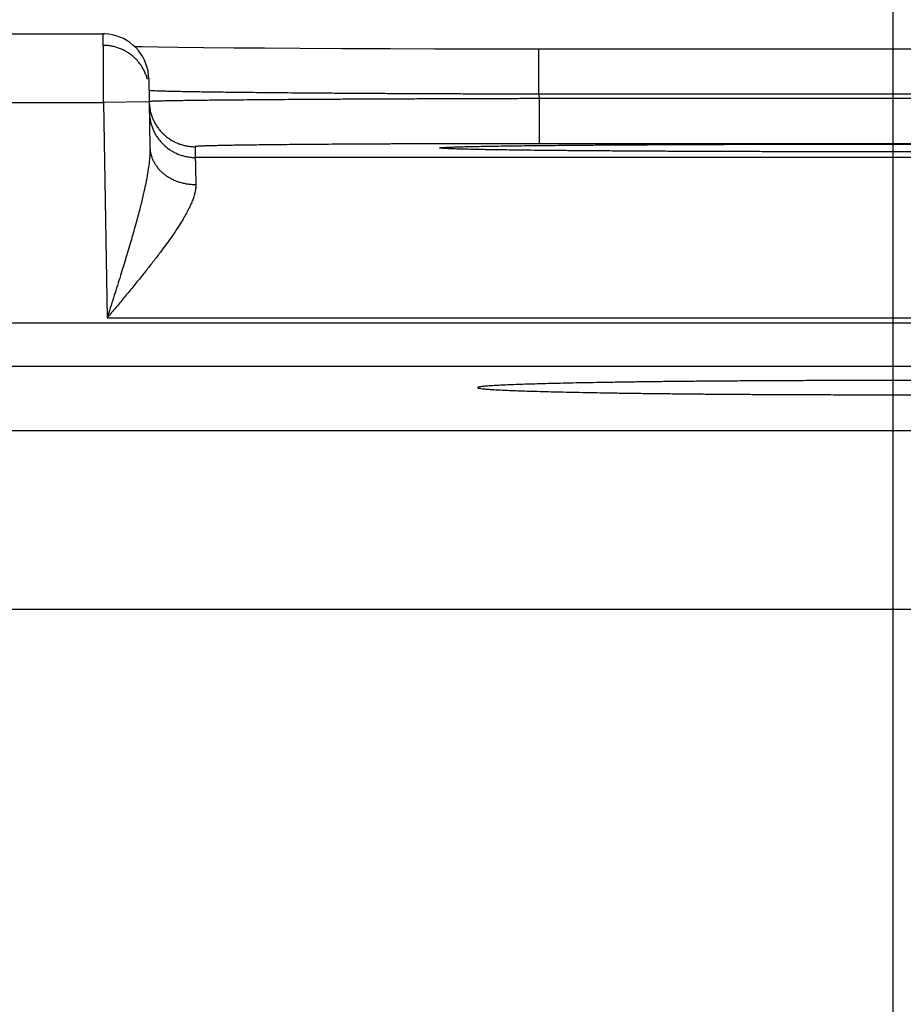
# Model space of a CAD drawing. Header units: inches. Extents: x 0 to 34, y 0 to 22.
# Tile 105 of 120: x 25.026 to 25.411, y 17.182 to 17.611. Entities that reach past the tile are written whole.
import ezdxf

# ---------------------------------------------------------------- set-up
doc = ezdxf.new("R2010")
doc.units = ezdxf.units.IN
doc.header["$LTSCALE"] = 1.87
doc.header["$MEASUREMENT"] = 0
doc.layers.get('0').update_dxf_attribs({"linetype": 'CONTINUOUS'})
doc.layers.add('DIMENSIONS', color=7, linetype='CONTINUOUS')
doc.styles.get("Standard").update_dxf_attribs({"font": 'txt', "width": 0.8})
doc.dimstyles.new('DIMSTYLE_1', dxfattribs={"dimtxt": 0.125, "dimasz": 0.18, "dimexe": 0.18, "dimexo": 0.0625, "dimgap": 0.09, "dimtad": 0, "dimtih": 1, "dimtoh": 1, "dimdec": 3, "dimzin": 4, "dimdsep": 46, "dimtxsty": 'STANDARD', "dimblk": '_FILLED', "dimblk1": '_FILLED', "dimblk2": '_FILLED', "dimcen": 0.09, "dimadec": 0, "dimazin": 0, "dimtp": 0.01, "dimtm": 0.01, "dimtfac": 1, "dimtdec": 3, "dimtofl": 0, "dimtmove": 0, "dimatfit": 3, "dimldrblk": '_FILLED', "dimfxl": 1, "dimtolj": 1, "dimtzin": 4, "dimarcsym": 0})

# ---------------------------------------------------------------- blocks, each defined once
blk = doc.blocks.new('_FILLED')
at = {"color": 0, "linetype": 'BYBLOCK'}
blk.add_solid([(0, 0), (-1, 0.1736), (-1, -0.1736)], dxfattribs=at)
blk = doc.blocks.new('*D6')
at = {"layer": 'DIMENSIONS', "color": 2, "linetype": 'CONTINUOUS'}
for p, q in [((25.40657, 16.35957), (25.40657, 18.48054)), ((26.15557, 17.64924), (26.15557, 18.48054)), ((25.40657, 18.35554), (25.04657, 18.35554)), ((26.15557, 18.35554), (26.84307, 18.35554))]:
    blk.add_line(p, q, dxfattribs=at)
at = {"layer": 'DIMENSIONS', "color": 2, "linetype": 'CONTINUOUS', "xscale": 0.18, "yscale": 0.18, "zscale": 0.18}
blk.add_blockref('_FILLED', (25.40657, 18.35554), dxfattribs=at)
at = {"layer": 'DIMENSIONS', "color": 2, "linetype": 'CONTINUOUS', "xscale": 0.18, "yscale": 0.18, "zscale": 0.18, "rotation": 180}
blk.add_blockref('_FILLED', (26.15557, 18.35554), dxfattribs=at)
at = {"layer": 'DIMENSIONS', "color": 2, "linetype": 'CONTINUOUS', "width": 0.8}
for s, p in [('[', (27.43057, 18.29304)), (']', (28.03057, 18.29304)), ('.749', (26.90557, 18.29304)), ('19.02', (27.53057, 18.29304))]:
    blk.add_text(s, height=0.125, dxfattribs=at).set_placement(p)
blk = doc.blocks.new('*D7')
at = {"layer": 'DIMENSIONS', "color": 2, "linetype": 'CONTINUOUS'}
for p, q in [((18.90657, 16.35957), (18.90657, 19.23054)), ((25.40657, 16.35957), (25.40657, 19.23054)), ((18.90657, 19.10554), (21.07083, 19.10554)), ((25.40657, 19.10554), (22.52083, 19.10554))]:
    blk.add_line(p, q, dxfattribs=at)
at = {"layer": 'DIMENSIONS', "color": 2, "linetype": 'CONTINUOUS', "xscale": 0.18, "yscale": 0.18, "zscale": 0.18, "rotation": 180}
blk.add_blockref('_FILLED', (18.90657, 19.10554), dxfattribs=at)
at = {"layer": 'DIMENSIONS', "color": 2, "linetype": 'CONTINUOUS', "xscale": 0.18, "yscale": 0.18, "zscale": 0.18}
blk.add_blockref('_FILLED', (25.40657, 19.10554), dxfattribs=at)
at = {"layer": 'DIMENSIONS', "color": 2, "linetype": 'CONTINUOUS', "width": 0.8}
for s, p in [('[', (21.75833, 19.04304)), (']', (22.35833, 19.04304)), ('6.500', (21.13333, 19.04304)), ('165.1', (21.85833, 19.04304))]:
    blk.add_text(s, height=0.125, dxfattribs=at).set_placement(p)

msp = doc.modelspace()

# ---------------------------------------------------------------- linework, layer by layer
at = {"color": 7, "linetype": 'CONTINUOUS'}
for p, q in [((24.81306, 17.60521), (25.06208, 17.60521)), ((25.07925, 17.59951), (25.07598, 17.59957)), ((25.08616, 17.59939), (25.07925, 17.59951)), ((25.09494, 17.59926), (25.08616, 17.59939)), ((25.10587, 17.59913), (25.09494, 17.59926)), ((25.11924, 17.59901), (25.10587, 17.59913)), ((25.13254, 17.5989), (25.11924, 17.59901)), ((25.14811, 17.5988), (25.13254, 17.5989)), ((25.16629, 17.59871), (25.14811, 17.5988)), ((25.18744, 17.59863), (25.16629, 17.59871)), ((25.20676, 17.59858), (25.18744, 17.59863)), ((25.22847, 17.59854), (25.20676, 17.59858)), ((25.25217, 17.59853), (25.22847, 17.59854)), ((25.56732, 17.59854), (25.25217, 17.59853)), ((25.25217, 17.57888), (25.25217, 17.59853)), ((25.08208, 17.58556), (25.0826, 17.5558)), ((25.55297, 17.57888), (25.25217, 17.57888)), ((25.25217, 17.57888), (25.2522, 17.57695)), ((25.55294, 17.57695), (25.2522, 17.57695)), ((25.2522, 17.57695), (25.2522, 17.5573)), ((24.81288, 17.57521), (25.06226, 17.57521)), ((25.08225, 17.57556), (25.06226, 17.57521)), ((25.06226, 17.57521), (25.0639, 17.48132)), ((25.10225, 17.55599), (25.10233, 17.55132)), ((25.21298, 17.55512), (25.21242, 17.55515)), ((25.21405, 17.55508), (25.21298, 17.55512)), ((25.21541, 17.55503), (25.21405, 17.55508)), ((25.21716, 17.55497), (25.21541, 17.55503)), ((25.22016, 17.55489), (25.21716, 17.55497)), ((25.22507, 17.55478), (25.22016, 17.55489)), ((25.23136, 17.55467), (25.22507, 17.55478)), ((25.23915, 17.55455), (25.23136, 17.55467)), ((25.24865, 17.55443), (25.23915, 17.55455)), ((25.26008, 17.55431), (25.24865, 17.55443)), ((25.55294, 17.5573), (25.2522, 17.5573)), ((25.27381, 17.55419), (25.26008, 17.55431)), ((25.70281, 17.55132), (25.10233, 17.55132)), ((25.29051, 17.55408), (25.27381, 17.55419)), ((25.30691, 17.55399), (25.29051, 17.55408)), ((25.3272, 17.5539), (25.30691, 17.55399)), ((25.34554, 17.55384), (25.3272, 17.5539)), ((25.3672, 17.5538), (25.34554, 17.55384)), ((25.39327, 17.55377), (25.3672, 17.5538)), ((25.41545, 17.55377), (25.39327, 17.55377)), ((25.74124, 17.48132), (25.0639, 17.48132)), ((25.85126, 17.47914), (18.46088, 17.47914)), ((25.85126, 17.46015), (18.46088, 17.46015)), ((24.8897, 17.43233), (25.48744, 17.43233)), ((24.81171, 17.35434), (25.56543, 17.35434))]:
    msp.add_line(p, q, dxfattribs=at)
for points in [[(25.08208, 17.58556), (25.08198, 17.58724), (25.08174, 17.5889), (25.08136, 17.59053), (25.08085, 17.59213), (25.0802, 17.59368), (25.07943, 17.59517), (25.07853, 17.59659), (25.07752, 17.59793), (25.0764, 17.59918), (25.07518, 17.60033), (25.07386, 17.60137), (25.07247, 17.6023), (25.071, 17.60311), (25.06946, 17.6038), (25.06788, 17.60435), (25.06625, 17.60477), (25.0646, 17.60505), (25.06292, 17.60519), (25.06208, 17.60521)], [(25.21177, 17.55519), (25.21147, 17.55521), (25.21135, 17.55522), (25.21125, 17.55522), (25.21117, 17.55523), (25.21112, 17.55523), (25.2111, 17.55524), (25.21109, 17.55524)], [(25.21242, 17.55515), (25.21196, 17.55518), (25.21177, 17.55519)]]:
    msp.add_lwpolyline(points, dxfattribs=at)
for points, knots in [([(25.06208, 17.60521), (25.06208, 17.60523), (25.06208, 17.60501), (25.06208, 17.6049), (25.06209, 17.60443), (25.06209, 17.60389), (25.0621, 17.60315), (25.0621, 17.60227), (25.06211, 17.60122), (25.06211, 17.60003), (25.06212, 17.5987), (25.06213, 17.59724), (25.06214, 17.59565), (25.06215, 17.59395), (25.06216, 17.59214), (25.06217, 17.59024), (25.06218, 17.58825), (25.06219, 17.58619), (25.06221, 17.58407), (25.06222, 17.5819), (25.06223, 17.57969), (25.06224, 17.57746), (25.06225, 17.57596), (25.06226, 17.57521)], [0, 0, 0, 0, 0.002136, 0.009964, 0.023398, 0.042364, 0.066754, 0.096432, 0.131227, 0.170942, 0.215353, 0.26421, 0.317235, 0.374122, 0.434545, 0.498149, 0.564559, 0.633389, 0.704248, 0.77674, 0.850464, 0.925019, 1, 1, 1, 1]), ([(25.08148, 17.58542), (25.08145, 17.58549), (25.08128, 17.58612), (25.08089, 17.58729), (25.08021, 17.58888), (25.0794, 17.5904), (25.07845, 17.59185), (25.07739, 17.59321), (25.07621, 17.59447), (25.07492, 17.59563), (25.07355, 17.59667), (25.07208, 17.59759), (25.07055, 17.59838), (25.06895, 17.59903), (25.0673, 17.59955), (25.06561, 17.59992), (25.0639, 17.60014), (25.06275, 17.60019), (25.06217, 17.60019)], [0, 0, 0, 0, 0.009114, 0.075171, 0.141229, 0.207287, 0.273345, 0.339403, 0.405461, 0.47152, 0.537579, 0.603639, 0.669699, 0.735758, 0.801819, 0.867879, 0.933939, 1, 1, 1, 1]), ([(25.25217, 17.57888), (25.24939, 17.57889), (25.24383, 17.5789), (25.23551, 17.57892), (25.22723, 17.57895), (25.21901, 17.57897), (25.21087, 17.579), (25.20283, 17.57904), (25.19492, 17.57907), (25.18714, 17.57911), (25.17952, 17.57915), (25.17207, 17.5792), (25.16482, 17.57925), (25.15778, 17.57929), (25.15097, 17.57934), (25.1444, 17.5794), (25.1381, 17.57945), (25.13207, 17.57951), (25.12632, 17.57957), (25.12088, 17.57963), (25.11575, 17.57969), (25.11095, 17.57975), (25.10649, 17.57981), (25.10238, 17.57988), (25.09863, 17.57994), (25.09525, 17.58001), (25.09225, 17.58007), (25.08963, 17.58014), (25.08741, 17.58021), (25.08557, 17.58026), (25.08417, 17.58034), (25.08307, 17.58037), (25.08265, 17.58048), (25.08237, 17.58047)], [0, 0, 0, 0, 0.049155, 0.098194, 0.146994, 0.195435, 0.2434, 0.290773, 0.33744, 0.383287, 0.428202, 0.472078, 0.514808, 0.556292, 0.596432, 0.635133, 0.672305, 0.707859, 0.741713, 0.773786, 0.804002, 0.832287, 0.858575, 0.8828, 0.904905, 0.924833, 0.942537, 0.957972, 0.971101, 0.98189, 0.990314, 0.996355, 1, 1, 1, 1]), ([(25.2522, 17.57695), (25.24942, 17.57695), (25.24387, 17.57694), (25.23555, 17.57692), (25.22727, 17.57689), (25.21905, 17.57687), (25.21092, 17.57684), (25.20288, 17.57681), (25.19497, 17.57678), (25.18719, 17.57675), (25.17957, 17.57671), (25.17213, 17.57668), (25.16488, 17.57664), (25.15784, 17.5766), (25.15103, 17.57656), (25.14447, 17.57652), (25.13816, 17.57647), (25.13213, 17.57643), (25.12639, 17.57638), (25.12095, 17.57633), (25.11582, 17.57629), (25.11102, 17.57624), (25.10656, 17.57619), (25.10245, 17.57614), (25.0987, 17.57609), (25.09533, 17.57604), (25.09232, 17.57599), (25.08971, 17.57594), (25.08749, 17.57589), (25.08564, 17.57585), (25.08426, 17.57578), (25.08315, 17.57579), (25.08274, 17.57567), (25.08246, 17.57569)], [0, 0, 0, 0, 0.049161, 0.098206, 0.147009, 0.195448, 0.243408, 0.290777, 0.337442, 0.383293, 0.428217, 0.472101, 0.514839, 0.556327, 0.59647, 0.635176, 0.672353, 0.707914, 0.741774, 0.773851, 0.80407, 0.832357, 0.858646, 0.882873, 0.904978, 0.924906, 0.942606, 0.958034, 0.971153, 0.981932, 0.990346, 0.996373, 1, 1, 1, 1]), ([(25.08225, 17.57556), (25.08227, 17.57501), (25.08234, 17.57389), (25.08256, 17.5724), (25.08277, 17.57146), (25.08286, 17.57109)], [0, 0, 0, 0, 0.363067, 0.744925, 1, 1, 1, 1]), ([(25.08233, 17.57097), (25.08234, 17.57039), (25.08241, 17.56924), (25.08267, 17.56753), (25.08307, 17.56585), (25.08361, 17.56421), (25.08429, 17.56262), (25.08511, 17.5611), (25.08605, 17.55966), (25.08712, 17.5583), (25.0883, 17.55703), (25.08958, 17.55588), (25.09096, 17.55483), (25.09242, 17.55392), (25.09396, 17.55313), (25.09556, 17.55247), (25.09721, 17.55196), (25.09889, 17.55159), (25.10061, 17.55137), (25.10176, 17.55132), (25.10233, 17.55132)], [0, 0, 0, 0, 0.055555, 0.111109, 0.166664, 0.222218, 0.277773, 0.333328, 0.388883, 0.444439, 0.499994, 0.55555, 0.611106, 0.666662, 0.722218, 0.777774, 0.83333, 0.888887, 0.944443, 1, 1, 1, 1]), ([(25.08286, 17.57109), (25.08291, 17.57091), (25.08311, 17.57017), (25.08353, 17.56889), (25.08421, 17.5673), (25.08503, 17.56578), (25.08597, 17.56433), (25.08704, 17.56297), (25.08821, 17.56171), (25.0895, 17.56056), (25.09088, 17.55951), (25.09234, 17.55859), (25.09388, 17.5578), (25.09547, 17.55715), (25.09712, 17.55664), (25.09881, 17.55627), (25.10052, 17.55604), (25.10168, 17.55599), (25.10225, 17.55599)], [0, 0, 0, 0, 0.021655, 0.086877, 0.152099, 0.217321, 0.282543, 0.347765, 0.412988, 0.478211, 0.543434, 0.608657, 0.673881, 0.739105, 0.804328, 0.869552, 0.934776, 1, 1, 1, 1]), ([(25.0826, 17.5558), (25.08261, 17.55497), (25.08258, 17.55318), (25.08237, 17.55029), (25.08197, 17.54694), (25.08136, 17.54309), (25.08049, 17.53867), (25.07936, 17.53362), (25.07794, 17.52792), (25.07621, 17.52154), (25.07419, 17.51448), (25.0719, 17.50681), (25.06937, 17.49863), (25.06668, 17.49007), (25.06483, 17.48426), (25.0639, 17.48132)], [0, 0, 0, 0, 0.032315, 0.0697, 0.113096, 0.163475, 0.221707, 0.288581, 0.364768, 0.450638, 0.546107, 0.650507, 0.76248, 0.879808, 1, 1, 1, 1]), ([(25.0826, 17.5558), (25.08261, 17.55532), (25.08267, 17.55436), (25.08292, 17.55294), (25.08332, 17.55154), (25.08386, 17.55017), (25.08454, 17.54885), (25.08536, 17.54759), (25.0863, 17.54638), (25.08737, 17.54526), (25.08855, 17.54421), (25.08983, 17.54325), (25.09121, 17.54239), (25.09268, 17.54163), (25.09422, 17.54098), (25.09582, 17.54045), (25.09747, 17.54003), (25.09916, 17.53973), (25.10087, 17.53955), (25.10202, 17.53952), (25.1026, 17.53952)], [0, 0, 0, 0, 0.0504, 0.100966, 0.151859, 0.203227, 0.255199, 0.307883, 0.36136, 0.415686, 0.47089, 0.526974, 0.583912, 0.641657, 0.70014, 0.75927, 0.818944, 0.879044, 0.939441, 1, 1, 1, 1]), ([(25.2522, 17.5573), (25.2497, 17.5573), (25.24467, 17.5573), (25.23714, 17.5573), (25.22963, 17.55729), (25.22216, 17.55728), (25.21475, 17.55726), (25.20744, 17.55724), (25.20024, 17.55722), (25.19318, 17.5572), (25.18628, 17.55717), (25.17954, 17.55714), (25.17299, 17.55711), (25.16664, 17.55707), (25.16051, 17.55703), (25.15462, 17.55699), (25.14898, 17.55694), (25.1436, 17.5569), (25.13851, 17.55685), (25.1337, 17.5568), (25.12921, 17.55674), (25.12503, 17.55669), (25.12117, 17.55663), (25.11766, 17.55657), (25.11449, 17.55651), (25.11167, 17.55645), (25.10922, 17.55639), (25.10713, 17.55633), (25.10541, 17.55627), (25.10411, 17.55619), (25.10308, 17.55616), (25.10264, 17.55605), (25.10225, 17.55606), (25.10225, 17.55599)], [0, 0, 0, 0, 0.050196, 0.100459, 0.150615, 0.200489, 0.249914, 0.298725, 0.34676, 0.393873, 0.439958, 0.484912, 0.528627, 0.570994, 0.611897, 0.651221, 0.688861, 0.724727, 0.758733, 0.790789, 0.82081, 0.848717, 0.874433, 0.897889, 0.919039, 0.937836, 0.954228, 0.968161, 0.979594, 0.988498, 0.994852, 0.998667, 1, 1, 1, 1]), ([(25.21109, 17.55519), (25.21081, 17.5552), (25.21023, 17.55523), (25.20963, 17.5554), (25.20892, 17.55527), (25.20892, 17.55565), (25.20963, 17.55551), (25.21037, 17.55572), (25.2118, 17.55573), (25.21356, 17.55584), (25.21581, 17.55591), (25.21848, 17.55599), (25.22159, 17.55606), (25.22511, 17.55614), (25.22905, 17.55621), (25.23339, 17.55628), (25.23813, 17.55635), (25.24325, 17.55642), (25.24875, 17.55649), (25.2546, 17.55655), (25.2608, 17.55661), (25.26733, 17.55667), (25.27418, 17.55672), (25.28133, 17.55678), (25.28876, 17.55683), (25.29646, 17.55687), (25.3044, 17.55691), (25.31258, 17.55695), (25.32097, 17.55699), (25.32955, 17.55702), (25.3383, 17.55705), (25.3472, 17.55708), (25.35623, 17.5571), (25.36537, 17.55712), (25.3746, 17.55713), (25.38389, 17.55714), (25.39322, 17.55715), (25.39945, 17.55715), (25.40257, 17.55715)], [0, 0, 0, 0, 0.004239, 0.008863, 0.011207, 0.011624, 0.01397, 0.018596, 0.025505, 0.034687, 0.04612, 0.059776, 0.075625, 0.093632, 0.113753, 0.13594, 0.160145, 0.186312, 0.214376, 0.244274, 0.275939, 0.309296, 0.344265, 0.38077, 0.418724, 0.458039, 0.498623, 0.540383, 0.58322, 0.627036, 0.671729, 0.717192, 0.763312, 0.809991, 0.857131, 0.904611, 0.952284, 1, 1, 1, 1]), ([(25.40257, 17.55377), (25.39945, 17.55377), (25.39322, 17.55377), (25.38389, 17.55377), (25.3746, 17.55378), (25.36537, 17.5538), (25.35623, 17.55381), (25.34719, 17.55384), (25.33829, 17.55386), (25.32954, 17.55389), (25.32096, 17.55392), (25.31258, 17.55396), (25.3044, 17.554), (25.29645, 17.55404), (25.28876, 17.55409), (25.28132, 17.55414), (25.27418, 17.55419), (25.26733, 17.55425), (25.2608, 17.5543), (25.2546, 17.55436), (25.24875, 17.55443), (25.24325, 17.55449), (25.23813, 17.55456), (25.23339, 17.55463), (25.22905, 17.5547), (25.22511, 17.55478), (25.22158, 17.55485), (25.21848, 17.55493), (25.21581, 17.55501), (25.21356, 17.55508), (25.21224, 17.55515), (25.21163, 17.55517)], [0, 0, 0, 0, 0.04897, 0.097894, 0.146618, 0.194992, 0.242893, 0.290222, 0.336875, 0.382738, 0.427701, 0.47166, 0.514512, 0.55616, 0.596504, 0.635451, 0.672912, 0.708797, 0.743026, 0.775519, 0.8062, 0.834997, 0.861846, 0.886685, 0.909451, 0.930096, 0.948574, 0.964837, 0.978848, 0.990578, 1, 1, 1, 1]), ([(25.40257, 17.55715), (25.40569, 17.55715), (25.41192, 17.55715), (25.42125, 17.55714), (25.43055, 17.55713), (25.43977, 17.55712), (25.44892, 17.5571), (25.45795, 17.55708), (25.46685, 17.55705), (25.4756, 17.55702), (25.48418, 17.55699), (25.49257, 17.55695), (25.50074, 17.55691), (25.50869, 17.55687), (25.51639, 17.55683), (25.52382, 17.55678), (25.53096, 17.55672), (25.53781, 17.55667), (25.54434, 17.55661), (25.55054, 17.55655), (25.5564, 17.55649), (25.56189, 17.55642), (25.56701, 17.55635), (25.57175, 17.55628), (25.57609, 17.55621), (25.58003, 17.55614), (25.58356, 17.55606), (25.58666, 17.55599), (25.58933, 17.55591), (25.59158, 17.55584), (25.59334, 17.55573), (25.59477, 17.55572), (25.59551, 17.55551), (25.59623, 17.55565), (25.59622, 17.55527), (25.59551, 17.5554), (25.59491, 17.55523), (25.59433, 17.5552), (25.59405, 17.55519)], [0, 0, 0, 0, 0.047722, 0.095398, 0.142881, 0.190021, 0.2367, 0.282823, 0.328286, 0.37298, 0.416797, 0.459635, 0.501395, 0.541981, 0.581296, 0.61925, 0.655756, 0.690726, 0.724082, 0.755747, 0.785645, 0.813708, 0.839873, 0.864078, 0.886264, 0.906383, 0.924389, 0.940237, 0.953891, 0.965322, 0.974504, 0.981411, 0.986035, 0.98838, 0.988796, 0.991143, 0.995769, 1, 1, 1, 1]), ([(25.59351, 17.55517), (25.5929, 17.55515), (25.59158, 17.55508), (25.58933, 17.55501), (25.58666, 17.55493), (25.58356, 17.55485), (25.58003, 17.55478), (25.57609, 17.5547), (25.57175, 17.55463), (25.56701, 17.55456), (25.56189, 17.55449), (25.55639, 17.55443), (25.55054, 17.55436), (25.54434, 17.5543), (25.53781, 17.55425), (25.53096, 17.55419), (25.52381, 17.55414), (25.51638, 17.55409), (25.50868, 17.55404), (25.50074, 17.554), (25.49256, 17.55396), (25.48417, 17.55392), (25.4756, 17.55389), (25.46684, 17.55386), (25.45794, 17.55384), (25.44891, 17.55381), (25.43977, 17.5538), (25.43054, 17.55378), (25.42125, 17.55377), (25.41192, 17.55377), (25.40569, 17.55377), (25.40257, 17.55377)], [0, 0, 0, 0, 0.009423, 0.021155, 0.035168, 0.051432, 0.069911, 0.090558, 0.113326, 0.138165, 0.165016, 0.193815, 0.224495, 0.25699, 0.291219, 0.327104, 0.364564, 0.403512, 0.443855, 0.485502, 0.528354, 0.572312, 0.617275, 0.663138, 0.70979, 0.757118, 0.805018, 0.853393, 0.902115, 0.951035, 1, 1, 1, 1]), ([(25.10233, 17.55132), (25.10233, 17.55126), (25.10234, 17.55108), (25.10235, 17.5507), (25.10236, 17.55008), (25.10238, 17.54922), (25.1024, 17.54814), (25.10243, 17.54683), (25.10247, 17.54531), (25.10251, 17.54356), (25.10255, 17.54161), (25.10258, 17.54024), (25.1026, 17.53952)], [0, 0, 0, 0, 0.012979, 0.045878, 0.0986, 0.170979, 0.262779, 0.373688, 0.503334, 0.651281, 0.817031, 1, 1, 1, 1]), ([(25.1026, 17.53952), (25.10261, 17.53907), (25.10257, 17.53813), (25.10235, 17.53665), (25.10197, 17.53503), (25.1014, 17.53326), (25.10064, 17.53133), (25.09966, 17.52921), (25.09846, 17.52688), (25.09701, 17.52435), (25.09529, 17.52157), (25.09331, 17.51856), (25.09104, 17.5153), (25.08847, 17.51178), (25.08563, 17.50801), (25.0825, 17.504), (25.07912, 17.49976), (25.07553, 17.49533), (25.07175, 17.49075), (25.06786, 17.48606), (25.06522, 17.48291), (25.0639, 17.48132)], [0, 0, 0, 0, 0.01906, 0.040031, 0.063355, 0.089459, 0.11876, 0.151648, 0.188528, 0.229777, 0.275735, 0.32671, 0.382912, 0.444483, 0.511386, 0.583456, 0.660295, 0.741314, 0.825601, 0.912158, 1, 1, 1, 1]), ([(25.40257, 17.45407), (25.39963, 17.45407), (25.39375, 17.45407), (25.38495, 17.45406), (25.37619, 17.45404), (25.3675, 17.45401), (25.3589, 17.45398), (25.3504, 17.45394), (25.34204, 17.45389), (25.33383, 17.45383), (25.32578, 17.45377), (25.31793, 17.4537), (25.31029, 17.45362), (25.30287, 17.45354), (25.29571, 17.45345), (25.28881, 17.45335), (25.28219, 17.45325), (25.27587, 17.45314), (25.26987, 17.45303), (25.2642, 17.45291), (25.25887, 17.45279), (25.25389, 17.45266), (25.24929, 17.45253), (25.24507, 17.4524), (25.24124, 17.45226), (25.23781, 17.45212), (25.23479, 17.45198), (25.23219, 17.45183), (25.23001, 17.45169), (25.22828, 17.45152), (25.22691, 17.45142), (25.22614, 17.4512), (25.2255, 17.4512), (25.22547, 17.45101), (25.22547, 17.45098)], [0, 0, 0, 0, 0.049791, 0.099504, 0.148955, 0.197987, 0.246576, 0.294567, 0.341782, 0.388148, 0.433593, 0.477946, 0.521068, 0.562939, 0.603424, 0.642372, 0.679725, 0.715423, 0.749331, 0.781346, 0.811452, 0.83955, 0.865536, 0.889374, 0.911023, 0.930402, 0.947454, 0.962172, 0.974506, 0.984414, 0.991889, 0.996929, 0.999561, 1, 1, 1, 1]), ([(25.50857, 17.45346), (25.50619, 17.45349), (25.50136, 17.45355), (25.49399, 17.45363), (25.4864, 17.4537), (25.47861, 17.45377), (25.47064, 17.45383), (25.4625, 17.45389), (25.45421, 17.45394), (25.4458, 17.45398), (25.43728, 17.45401), (25.42868, 17.45404), (25.42001, 17.45406), (25.4113, 17.45407), (25.40548, 17.45407), (25.40257, 17.45407)], [0, 0, 0, 0, 0.067249, 0.136819, 0.208458, 0.281981, 0.357319, 0.434211, 0.512411, 0.591866, 0.672326, 0.753508, 0.835334, 0.917598, 1, 1, 1, 1]), ([(25.22547, 17.45098), (25.22547, 17.45095), (25.2255, 17.45076), (25.22614, 17.45076), (25.22691, 17.45054), (25.22828, 17.45043), (25.23001, 17.45027), (25.23219, 17.45013), (25.23479, 17.44998), (25.23781, 17.44984), (25.24124, 17.4497), (25.24507, 17.44956), (25.24929, 17.44943), (25.25389, 17.4493), (25.25887, 17.44917), (25.2642, 17.44905), (25.26987, 17.44893), (25.27587, 17.44882), (25.28219, 17.44871), (25.28881, 17.44861), (25.29571, 17.44851), (25.30287, 17.44842), (25.31029, 17.44834), (25.31793, 17.44826), (25.32578, 17.44819), (25.33383, 17.44813), (25.34204, 17.44807), (25.3504, 17.44802), (25.3589, 17.44798), (25.3675, 17.44795), (25.37619, 17.44792), (25.38495, 17.4479), (25.39375, 17.44789), (25.39963, 17.44789), (25.40257, 17.44789)], [0, 0, 0, 0, 0.00043, 0.003062, 0.008102, 0.015578, 0.025486, 0.037819, 0.052537, 0.06959, 0.088969, 0.110618, 0.134456, 0.160443, 0.188541, 0.218647, 0.250662, 0.284571, 0.320269, 0.357622, 0.396571, 0.437056, 0.478928, 0.52205, 0.566403, 0.611848, 0.658215, 0.70543, 0.753422, 0.802012, 0.851043, 0.900495, 0.950209, 1, 1, 1, 1]), ([(25.40257, 17.44789), (25.40532, 17.44789), (25.41083, 17.44789), (25.41906, 17.4479), (25.42727, 17.44792), (25.43541, 17.44794), (25.44349, 17.44797), (25.45148, 17.44801), (25.45936, 17.44805), (25.46712, 17.4481), (25.47474, 17.44815), (25.4822, 17.44822), (25.48948, 17.44828), (25.49658, 17.44836), (25.50125, 17.44841), (25.50355, 17.44844)], [0, 0, 0, 0, 0.081796, 0.163471, 0.244756, 0.325468, 0.405541, 0.48472, 0.562783, 0.639683, 0.715201, 0.789101, 0.861322, 0.931698, 1, 1, 1, 1])]:
    msp.add_open_spline(points, degree=3, knots=knots, dxfattribs=at)
for points in [[(25.08237, 17.58047), (25.08228, 17.58047), (25.08217, 17.58047), (25.08217, 17.58054)], [(25.08246, 17.57569), (25.08236, 17.5757), (25.08225, 17.57571), (25.08225, 17.57564)], [(25.21163, 17.55517), (25.21145, 17.55518), (25.21127, 17.55518), (25.21109, 17.55519)]]:
    msp.add_open_spline(points, degree=3, dxfattribs=at)

# ---------------------------------------------------------------- dimensions: what is measured, and where the dimension line sits
at = {"layer": 'DIMENSIONS', "color": 2, "linetype": 'CONTINUOUS'}
for base, p1, p2, picture, middle in [((18.90657, 19.10554), (25.40657, 16.35957), (18.90657, 16.35957), '*D7', (21.79583, 19.10554)), ((25.40657, 18.35554), (26.15557, 17.64924), (25.40657, 16.35957), '*D6', (27.51807, 18.35554))]:
    dim = msp.add_linear_dim(base=base, p1=p1, p2=p2, angle=180, dimstyle='DIMSTYLE_1', dxfattribs=at)
    dim.commit()
    dim.dimension.update_dxf_attribs({"geometry": picture, "text_midpoint": middle, "dimtype": 160})

doc.saveas('drawing.dxf')
